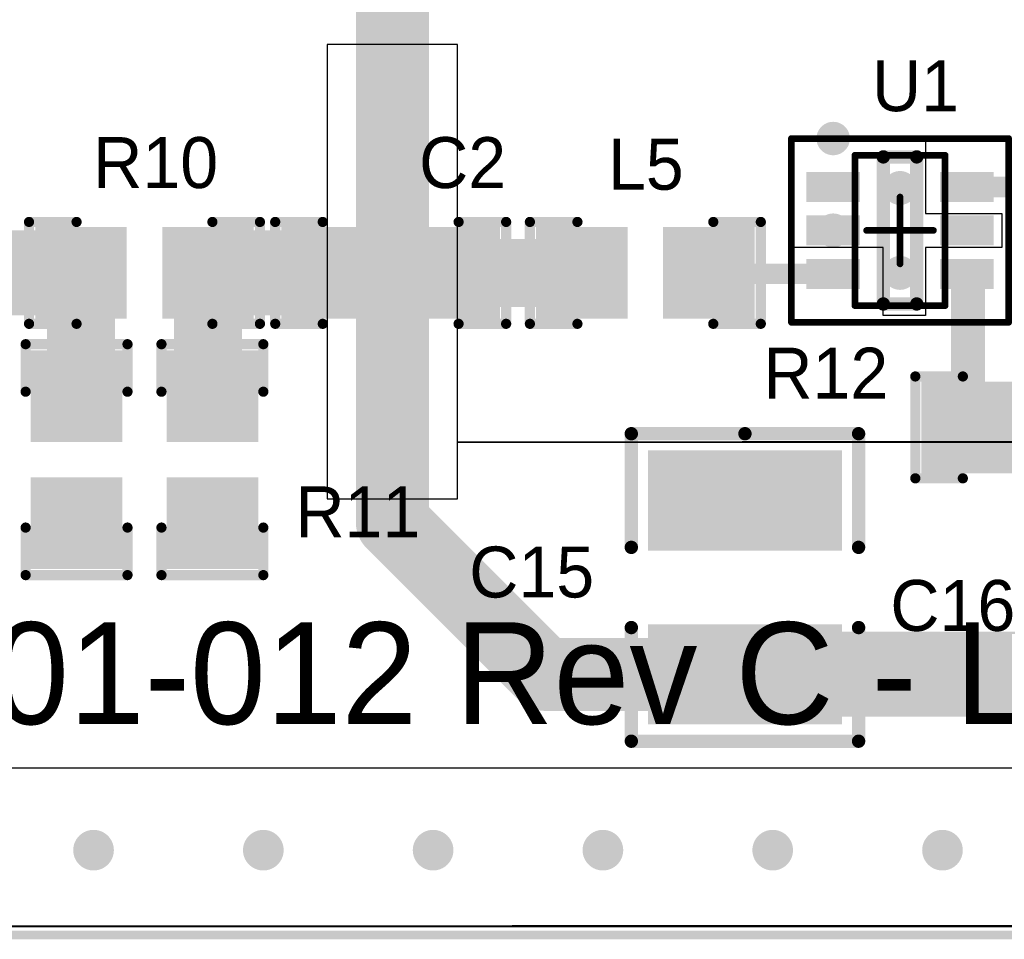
# Model space of a CAD drawing. Extents: x 1.01 to 3.14, y 1 to 2.11.
# Tile 3 of 6: x 1.91 to 2.49, y 1 to 1.54. Entities that reach past the tile are written whole.
import ezdxf

# ---------------------------------------------------------------- set-up
doc = ezdxf.new("R2010")
doc.units = 0
doc.header["$MEASUREMENT"] = 0
doc.layers.get('0').update_dxf_attribs({"linetype": 'CONTINUOUS'})
for name, color, linetype in [('BOTTOMLAYER', 5, 'CONTINUOUS'), ('BOTTOMSOLDER', 6, 'CONTINUOUS'), ('MECHANICAL1', 6, 'CONTINUOUS'), ('MECHANICAL13', 56, 'CONTINUOUS'), ('MECHANICAL15', 56, 'CONTINUOUS'), ('MULTILAYER', 9, 'CONTINUOUS'), ('TOPLAYER', 1, 'CONTINUOUS'), ('TOPOVERLAY', 2, 'CONTINUOUS'), ('TOPPASTE', 8, 'CONTINUOUS'), ('TOPSOLDER', 216, 'CONTINUOUS'), ('VIAHOLELAYER', 16, 'CONTINUOUS')]:
    doc.layers.add(name, color=color, linetype=linetype)

# ---------------------------------------------------------------- blocks, each defined once
blk = doc.blocks.new('SOT_363_SC_70_2')
at = {"layer": 'MECHANICAL13', "const_width": 0.003937}
for points in [[(-0.0265748, -0.0442913), (-0.0265748, 0.0442914)], [(-0.0265748, 0.0442914), (0.0265748, 0.0442914)], [(0.0265748, -0.0442913), (0.0265748, 0.0442914)], [(-0.0265748, -0.0442913), (0.0265748, -0.0442913)]]:
    blk.add_lwpolyline(points, dxfattribs=at)
at = {"layer": 'MECHANICAL13', "const_width": 0.0019685}
for points in [[(-0.027559, 0.0442914, 1), (-0.0255906, 0.0442914, 1)], [(-0.027559, 0.0442914, 1), (-0.0255906, 0.0442914, 1)], [(0.0255906, 0.0442914, 1), (0.027559, 0.0442914, 1)], [(0.0255906, 0.0442914, 1), (0.027559, 0.0442914, 1)], [(-0.027559, -0.0442913, 1), (-0.0255906, -0.0442913, 1)], [(-0.027559, -0.0442913, 1), (-0.0255906, -0.0442913, 1)], [(0.0255906, -0.0442913, 1), (0.027559, -0.0442913, 1)], [(0.0255906, -0.0442913, 1), (0.027559, -0.0442913, 1)]]:
    blk.add_lwpolyline(points, format="xyb", close=True, dxfattribs=at)
at = {"layer": 'MECHANICAL15', "const_width": 0.003937}
for points in [[(-0.0639764, -0.0541338), (-0.0639764, 0.0541339)], [(-0.0639764, 0.0541339), (0.0639764, 0.0541339)], [(0.0639764, -0.0541338), (0.0639764, 0.0541339)], [(0, -0.019685), (0, 0.0196851)], [(-0.0196851, 0), (0.019685, 0)], [(-0.0639764, -0.0541338), (0.0639764, -0.0541338)]]:
    blk.add_lwpolyline(points, dxfattribs=at)
at = {"layer": 'MECHANICAL15', "const_width": 0.0019685}
for points in [[(-0.0649606, 0.0541339, 1), (-0.0629922, 0.0541339, 1)], [(-0.0649606, 0.0541339, 1), (-0.0629922, 0.0541339, 1)], [(0.0629922, 0.0541339, 1), (0.0649606, 0.0541339, 1)], [(0.0629922, 0.0541339, 1), (0.0649606, 0.0541339, 1)], [(-0.0009842, 0.0196851, 1), (0.0009842, 0.0196851, 1)], [(-0.0206693, 0, 1), (-0.0187009, 0, 1)], [(0.0187008, 0, 1), (0.0206692, 0, 1)], [(-0.0009842, -0.019685, 1), (0.0009842, -0.019685, 1)], [(-0.0649606, -0.0541338, 1), (-0.0629922, -0.0541338, 1)], [(-0.0649606, -0.0541338, 1), (-0.0629922, -0.0541338, 1)], [(0.0629922, -0.0541338, 1), (0.0649606, -0.0541338, 1)], [(0.0629922, -0.0541338, 1), (0.0649606, -0.0541338, 1)]]:
    blk.add_lwpolyline(points, format="xyb", close=True, dxfattribs=at)
at = {"layer": 'TOPLAYER'}
for points in [[(-0.0255906, 0.0187009), (-0.0255906, 0.0324803), (-0.0531496, 0.0187009), (-0.0531496, 0.0324803)], [(0.0531496, 0.0187009), (0.0531496, 0.0324803), (0.0255906, 0.0187009), (0.0255906, 0.0324803)], [(-0.0255906, -0.0068897), (-0.0255906, 0.0068897), (-0.0531496, -0.0068897), (-0.0531496, 0.0068897)], [(0.0531496, -0.0068897), (0.0531496, 0.0068897), (0.0255906, -0.0068897), (0.0255906, 0.0068897)], [(-0.0255906, -0.0324802), (-0.0255906, -0.0187008), (-0.0531496, -0.0324802), (-0.0531496, -0.0187008)], [(0.0531496, -0.0324802), (0.0531496, -0.0187008), (0.0255906, -0.0324802), (0.0255906, -0.0187008)]]:
    blk.add_solid(points, dxfattribs=at)
at = {"layer": 'TOPOVERLAY'}
for points, const_width in [([(-0.0344488, 0.0541339, 1), (-0.0442914, 0.0541339, 1)], 0.0098425), ([(-0.046752, 0.0541339, 1), (-0.0418308, 0.0541339, 1)], 0.0049212), ([(-0.0369094, 0.0541339, 1), (-0.0319882, 0.0541339, 1)], 0.0049212), ([(-0.011811, 0.043307, 1), (-0.007874, 0.043307, 1)], 0.003937), ([(-0.011811, 0.043307, 1), (-0.007874, 0.043307, 1)], 0.003937), ([(0.007874, 0.043307, 1), (0.011811, 0.043307, 1)], 0.003937), ([(0.007874, 0.043307, 1), (0.011811, 0.043307, 1)], 0.003937), ([(-0.011811, -0.043307, 1), (-0.007874, -0.043307, 1)], 0.003937), ([(-0.011811, -0.043307, 1), (-0.007874, -0.043307, 1)], 0.003937), ([(0.007874, -0.043307, 1), (0.011811, -0.043307, 1)], 0.003937), ([(0.007874, -0.043307, 1), (0.011811, -0.043307, 1)], 0.003937)]:
    blk.add_lwpolyline(points, format="xyb", close=True, dxfattribs=dict(at, const_width=const_width))
at = {"layer": 'TOPOVERLAY', "const_width": 0.007874}
for points in [[(-0.0098425, 0.043307), (0.0098425, 0.043307)], [(-0.0098425, -0.043307), (-0.0098425, 0.043307)], [(0.0098425, -0.043307), (0.0098425, 0.043307)], [(-0.0098425, -0.043307), (0.0098425, -0.043307)]]:
    blk.add_lwpolyline(points, dxfattribs=at)
at = {"layer": 'TOPPASTE'}
for points in [[(-0.0255906, 0.0187009), (-0.0255906, 0.0324803), (-0.0531496, 0.0187009), (-0.0531496, 0.0324803)], [(0.0531496, 0.0187009), (0.0531496, 0.0324803), (0.0255906, 0.0187009), (0.0255906, 0.0324803)], [(-0.0255906, -0.0068897), (-0.0255906, 0.0068897), (-0.0531496, -0.0068897), (-0.0531496, 0.0068897)], [(0.0531496, -0.0068897), (0.0531496, 0.0068897), (0.0255906, -0.0068897), (0.0255906, 0.0068897)], [(-0.0255906, -0.0324802), (-0.0255906, -0.0187008), (-0.0531496, -0.0324802), (-0.0531496, -0.0187008)], [(0.0531496, -0.0324802), (0.0531496, -0.0187008), (0.0255906, -0.0324802), (0.0255906, -0.0187008)]]:
    blk.add_solid(points, dxfattribs=at)
at = {"layer": 'TOPSOLDER'}
for points in [[(-0.0236221, 0.0167324), (-0.0236221, 0.0344488), (-0.0551181, 0.0167324), (-0.0551181, 0.0344488)], [(0.0551181, 0.0167324), (0.0551181, 0.0344488), (0.0236221, 0.0167324), (0.0236221, 0.0344488)], [(-0.0236221, -0.0088582), (-0.0236221, 0.0088582), (-0.0551181, -0.0088582), (-0.0551181, 0.0088582)], [(0.0551181, -0.0088582), (0.0551181, 0.0088582), (0.0236221, -0.0088582), (0.0236221, 0.0088582)], [(-0.0236221, -0.0344487), (-0.0236221, -0.0167323), (-0.0551181, -0.0344487), (-0.0551181, -0.0167323)], [(0.0551181, -0.0344487), (0.0551181, -0.0167323), (0.0236221, -0.0344487), (0.0236221, -0.0167323)]]:
    blk.add_solid(points, dxfattribs=at)
blk = doc.blocks.new('0805_LRC_5')
at = {"layer": 'TOPLAYER'}
for points in [[(-0.0124, -0.0249999), (-0.0124, 0.0250001), (-0.0624, -0.0249999), (-0.0624, 0.0250001)], [(0.0624, -0.0249999), (0.0624, 0.0250001), (0.0124, -0.0249999), (0.0124, 0.0250001)]]:
    blk.add_solid(points, dxfattribs=at)
at = {"layer": 'TOPOVERLAY', "const_width": 0.006}
for points in [[(-0.068, 0.03), (-0.04, 0.03)], [(-0.068, -0.03), (-0.068, 0.03)], [(0.04, 0.03), (0.068, 0.03)], [(0.068, -0.03), (0.068, 0.03)], [(-0.068, -0.03), (-0.04, -0.03)], [(0.04, -0.03), (0.068, -0.03)]]:
    blk.add_lwpolyline(points, dxfattribs=at)
at = {"layer": 'TOPOVERLAY', "const_width": 0.003}
for points in [[(-0.0695, 0.03, 1), (-0.0665, 0.03, 1)], [(-0.0695, 0.03, 1), (-0.0665, 0.03, 1)], [(-0.0415, 0.03, 1), (-0.0385, 0.03, 1)], [(0.0385, 0.03, 1), (0.0415, 0.03, 1)], [(0.0665, 0.03, 1), (0.0695, 0.03, 1)], [(0.0665, 0.03, 1), (0.0695, 0.03, 1)], [(-0.0695, -0.03, 1), (-0.0665, -0.03, 1)], [(-0.0695, -0.03, 1), (-0.0665, -0.03, 1)], [(-0.0415, -0.03, 1), (-0.0385, -0.03, 1)], [(0.0385, -0.03, 1), (0.0415, -0.03, 1)], [(0.0665, -0.03, 1), (0.0695, -0.03, 1)], [(0.0665, -0.03, 1), (0.0695, -0.03, 1)]]:
    blk.add_lwpolyline(points, format="xyb", close=True, dxfattribs=at)
at = {"layer": 'TOPPASTE'}
for points in [[(-0.0124, -0.0249999), (-0.0124, 0.0250001), (-0.0624, -0.0249999), (-0.0624, 0.0250001)], [(0.0624, -0.0249999), (0.0624, 0.0250001), (0.0124, -0.0249999), (0.0124, 0.0250001)]]:
    blk.add_solid(points, dxfattribs=at)
at = {"layer": 'TOPSOLDER'}
for points in [[(-0.0104315, -0.0269684), (-0.0104315, 0.0269686), (-0.0643685, -0.0269684), (-0.0643685, 0.0269686)], [(0.0643685, -0.0269684), (0.0643685, 0.0269686), (0.0104315, -0.0269684), (0.0104315, 0.0269686)]]:
    blk.add_solid(points, dxfattribs=at)
blk = doc.blocks.new('0805_LRC_6')
at = {"layer": 'TOPLAYER'}
for points in [[(-0.0124, -0.0249999), (-0.0124, 0.0250001), (-0.0624, -0.0249999), (-0.0624, 0.0250001)], [(0.0624, -0.0249999), (0.0624, 0.0250001), (0.0124, -0.0249999), (0.0124, 0.0250001)]]:
    blk.add_solid(points, dxfattribs=at)
at = {"layer": 'TOPOVERLAY', "const_width": 0.006}
for points in [[(-0.068, 0.03), (-0.04, 0.03)], [(-0.068, 0.03), (-0.068, -0.03)], [(0.04, 0.03), (0.068, 0.03)], [(0.068, 0.03), (0.068, -0.03)], [(-0.068, -0.03), (-0.04, -0.03)], [(0.04, -0.03), (0.068, -0.03)]]:
    blk.add_lwpolyline(points, dxfattribs=at)
at = {"layer": 'TOPOVERLAY', "const_width": 0.003}
for points in [[(-0.0695, 0.03, 1), (-0.0665, 0.03, 1)], [(-0.0695, 0.03, 1), (-0.0665, 0.03, 1)], [(-0.0415, 0.03, 1), (-0.0385, 0.03, 1)], [(0.0385, 0.03, 1), (0.0415, 0.03, 1)], [(0.0665, 0.03, 1), (0.0695, 0.03, 1)], [(0.0665, 0.03, 1), (0.0695, 0.03, 1)], [(-0.0695, -0.03, 1), (-0.0665, -0.03, 1)], [(-0.0695, -0.03, 1), (-0.0665, -0.03, 1)], [(-0.0415, -0.03, 1), (-0.0385, -0.03, 1)], [(0.0385, -0.03, 1), (0.0415, -0.03, 1)], [(0.0665, -0.03, 1), (0.0695, -0.03, 1)], [(0.0665, -0.03, 1), (0.0695, -0.03, 1)]]:
    blk.add_lwpolyline(points, format="xyb", close=True, dxfattribs=at)
at = {"layer": 'TOPPASTE'}
for points in [[(-0.0124, -0.0249999), (-0.0124, 0.0250001), (-0.0624, -0.0249999), (-0.0624, 0.0250001)], [(0.0624, -0.0249999), (0.0624, 0.0250001), (0.0124, -0.0249999), (0.0124, 0.0250001)]]:
    blk.add_solid(points, dxfattribs=at)
at = {"layer": 'TOPSOLDER'}
for points in [[(-0.0104315, -0.0269684), (-0.0104315, 0.0269686), (-0.0643685, -0.0269684), (-0.0643685, 0.0269686)], [(0.0643685, -0.0269684), (0.0643685, 0.0269686), (0.0104315, -0.0269684), (0.0104315, 0.0269686)]]:
    blk.add_solid(points, dxfattribs=at)
blk = doc.blocks.new('0805_LRC_7')
at = {"layer": 'TOPLAYER'}
for points in [[(-0.0124, -0.0249999), (-0.0124, 0.0250001), (-0.0624, -0.0249999), (-0.0624, 0.0250001)], [(0.0624, -0.0249999), (0.0624, 0.0250001), (0.0124, -0.0249999), (0.0124, 0.0250001)]]:
    blk.add_solid(points, dxfattribs=at)
at = {"layer": 'TOPOVERLAY', "const_width": 0.006}
for points in [[(-0.068, 0.03), (-0.04, 0.03)], [(-0.068, -0.03), (-0.068, 0.03)], [(0.04, 0.03), (0.068, 0.03)], [(0.068, -0.03), (0.068, 0.03)], [(-0.068, -0.03), (-0.04, -0.03)], [(0.04, -0.03), (0.068, -0.03)]]:
    blk.add_lwpolyline(points, dxfattribs=at)
at = {"layer": 'TOPOVERLAY', "const_width": 0.003}
for points in [[(-0.0695, 0.03, 1), (-0.0665, 0.03, 1)], [(-0.0695, 0.03, 1), (-0.0665, 0.03, 1)], [(-0.0415, 0.03, 1), (-0.0385, 0.03, 1)], [(0.0385, 0.03, 1), (0.0415, 0.03, 1)], [(0.0665, 0.03, 1), (0.0695, 0.03, 1)], [(0.0665, 0.03, 1), (0.0695, 0.03, 1)], [(-0.0695, -0.03, 1), (-0.0665, -0.03, 1)], [(-0.0695, -0.03, 1), (-0.0665, -0.03, 1)], [(-0.0415, -0.03, 1), (-0.0385, -0.03, 1)], [(0.0385, -0.03, 1), (0.0415, -0.03, 1)], [(0.0665, -0.03, 1), (0.0695, -0.03, 1)], [(0.0665, -0.03, 1), (0.0695, -0.03, 1)]]:
    blk.add_lwpolyline(points, format="xyb", close=True, dxfattribs=at)
at = {"layer": 'TOPPASTE'}
for points in [[(-0.0124, -0.0249999), (-0.0124, 0.0250001), (-0.0624, -0.0249999), (-0.0624, 0.0250001)], [(0.0624, -0.0249999), (0.0624, 0.0250001), (0.0124, -0.0249999), (0.0124, 0.0250001)]]:
    blk.add_solid(points, dxfattribs=at)
at = {"layer": 'TOPSOLDER'}
for points in [[(-0.0104315, -0.0269684), (-0.0104315, 0.0269686), (-0.0643685, -0.0269684), (-0.0643685, 0.0269686)], [(0.0643685, -0.0269684), (0.0643685, 0.0269686), (0.0104315, -0.0269684), (0.0104315, 0.0269686)]]:
    blk.add_solid(points, dxfattribs=at)
blk = doc.blocks.new('0805_LRC_10')
at = {"layer": 'TOPLAYER'}
for points in [[(-0.0124, -0.0249999), (-0.0124, 0.0250001), (-0.0624, -0.0249999), (-0.0624, 0.0250001)], [(0.0624, -0.0249999), (0.0624, 0.0250001), (0.0124, -0.0249999), (0.0124, 0.0250001)]]:
    blk.add_solid(points, dxfattribs=at)
at = {"layer": 'TOPOVERLAY', "const_width": 0.006}
for points in [[(-0.068, 0.03), (-0.04, 0.03)], [(-0.068, 0.03), (-0.068, -0.03)], [(0.04, 0.03), (0.068, 0.03)], [(0.068, 0.03), (0.068, -0.03)], [(-0.068, -0.03), (-0.04, -0.03)], [(0.04, -0.03), (0.068, -0.03)]]:
    blk.add_lwpolyline(points, dxfattribs=at)
at = {"layer": 'TOPOVERLAY', "const_width": 0.003}
for points in [[(-0.0695, 0.03, 1), (-0.0665, 0.03, 1)], [(-0.0695, 0.03, 1), (-0.0665, 0.03, 1)], [(-0.0415, 0.03, 1), (-0.0385, 0.03, 1)], [(0.0385, 0.03, 1), (0.0415, 0.03, 1)], [(0.0665, 0.03, 1), (0.0695, 0.03, 1)], [(0.0665, 0.03, 1), (0.0695, 0.03, 1)], [(-0.0695, -0.03, 1), (-0.0665, -0.03, 1)], [(-0.0695, -0.03, 1), (-0.0665, -0.03, 1)], [(-0.0415, -0.03, 1), (-0.0385, -0.03, 1)], [(0.0385, -0.03, 1), (0.0415, -0.03, 1)], [(0.0665, -0.03, 1), (0.0695, -0.03, 1)], [(0.0665, -0.03, 1), (0.0695, -0.03, 1)]]:
    blk.add_lwpolyline(points, format="xyb", close=True, dxfattribs=at)
at = {"layer": 'TOPPASTE'}
for points in [[(-0.0124, -0.0249999), (-0.0124, 0.0250001), (-0.0624, -0.0249999), (-0.0624, 0.0250001)], [(0.0624, -0.0249999), (0.0624, 0.0250001), (0.0124, -0.0249999), (0.0124, 0.0250001)]]:
    blk.add_solid(points, dxfattribs=at)
at = {"layer": 'TOPSOLDER'}
for points in [[(-0.0104315, -0.0269684), (-0.0104315, 0.0269686), (-0.0643685, -0.0269684), (-0.0643685, 0.0269686)], [(0.0643685, -0.0269684), (0.0643685, 0.0269686), (0.0104315, -0.0269684), (0.0104315, 0.0269686)]]:
    blk.add_solid(points, dxfattribs=at)
blk = doc.blocks.new('0805_LRC_23')
at = {"layer": 'TOPLAYER'}
for points in [[(-0.0124, -0.0249999), (-0.0124, 0.0250001), (-0.0624, -0.0249999), (-0.0624, 0.0250001)], [(0.0624, -0.0249999), (0.0624, 0.0250001), (0.0124, -0.0249999), (0.0124, 0.0250001)]]:
    blk.add_solid(points, dxfattribs=at)
at = {"layer": 'TOPOVERLAY', "const_width": 0.006}
for points in [[(-0.068, 0.03), (-0.04, 0.03)], [(-0.068, -0.03), (-0.068, 0.03)], [(0.04, 0.03), (0.068, 0.03)], [(0.068, -0.03), (0.068, 0.03)], [(-0.068, -0.03), (-0.04, -0.03)], [(0.04, -0.03), (0.068, -0.03)]]:
    blk.add_lwpolyline(points, dxfattribs=at)
at = {"layer": 'TOPOVERLAY', "const_width": 0.003}
for points in [[(-0.0695, 0.03, 1), (-0.0665, 0.03, 1)], [(-0.0695, 0.03, 1), (-0.0665, 0.03, 1)], [(-0.0415, 0.03, 1), (-0.0385, 0.03, 1)], [(0.0385, 0.03, 1), (0.0415, 0.03, 1)], [(0.0665, 0.03, 1), (0.0695, 0.03, 1)], [(0.0665, 0.03, 1), (0.0695, 0.03, 1)], [(-0.0695, -0.03, 1), (-0.0665, -0.03, 1)], [(-0.0695, -0.03, 1), (-0.0665, -0.03, 1)], [(-0.0415, -0.03, 1), (-0.0385, -0.03, 1)], [(0.0385, -0.03, 1), (0.0415, -0.03, 1)], [(0.0665, -0.03, 1), (0.0695, -0.03, 1)], [(0.0665, -0.03, 1), (0.0695, -0.03, 1)]]:
    blk.add_lwpolyline(points, format="xyb", close=True, dxfattribs=at)
at = {"layer": 'TOPPASTE'}
for points in [[(-0.0124, -0.0249999), (-0.0124, 0.0250001), (-0.0624, -0.0249999), (-0.0624, 0.0250001)], [(0.0624, -0.0249999), (0.0624, 0.0250001), (0.0124, -0.0249999), (0.0124, 0.0250001)]]:
    blk.add_solid(points, dxfattribs=at)
at = {"layer": 'TOPSOLDER'}
for points in [[(-0.0104315, -0.0269684), (-0.0104315, 0.0269686), (-0.0643685, -0.0269684), (-0.0643685, 0.0269686)], [(0.0643685, -0.0269684), (0.0643685, 0.0269686), (0.0104315, -0.0269684), (0.0104315, 0.0269686)]]:
    blk.add_solid(points, dxfattribs=at)
blk = doc.blocks.new('0805_LRC_44')
at = {"layer": 'TOPLAYER'}
for points in [[(-0.0124, -0.0249999), (-0.0124, 0.0250001), (-0.0624, -0.0249999), (-0.0624, 0.0250001)], [(0.0624, -0.0249999), (0.0624, 0.0250001), (0.0124, -0.0249999), (0.0124, 0.0250001)]]:
    blk.add_solid(points, dxfattribs=at)
at = {"layer": 'TOPOVERLAY', "const_width": 0.006}
for points in [[(-0.068, 0.03), (-0.04, 0.03)], [(-0.068, -0.03), (-0.068, 0.03)], [(0.04, 0.03), (0.068, 0.03)], [(0.068, -0.03), (0.068, 0.03)], [(-0.068, -0.03), (-0.04, -0.03)], [(0.04, -0.03), (0.068, -0.03)]]:
    blk.add_lwpolyline(points, dxfattribs=at)
at = {"layer": 'TOPOVERLAY', "const_width": 0.003}
for points in [[(-0.0695, 0.03, 1), (-0.0665, 0.03, 1)], [(-0.0695, 0.03, 1), (-0.0665, 0.03, 1)], [(-0.0415, 0.03, 1), (-0.0385, 0.03, 1)], [(0.0385, 0.03, 1), (0.0415, 0.03, 1)], [(0.0665, 0.03, 1), (0.0695, 0.03, 1)], [(0.0665, 0.03, 1), (0.0695, 0.03, 1)], [(-0.0695, -0.03, 1), (-0.0665, -0.03, 1)], [(-0.0695, -0.03, 1), (-0.0665, -0.03, 1)], [(-0.0415, -0.03, 1), (-0.0385, -0.03, 1)], [(0.0385, -0.03, 1), (0.0415, -0.03, 1)], [(0.0665, -0.03, 1), (0.0695, -0.03, 1)], [(0.0665, -0.03, 1), (0.0695, -0.03, 1)]]:
    blk.add_lwpolyline(points, format="xyb", close=True, dxfattribs=at)
at = {"layer": 'TOPPASTE'}
for points in [[(-0.0124, -0.0249999), (-0.0124, 0.0250001), (-0.0624, -0.0249999), (-0.0624, 0.0250001)], [(0.0624, -0.0249999), (0.0624, 0.0250001), (0.0124, -0.0249999), (0.0124, 0.0250001)]]:
    blk.add_solid(points, dxfattribs=at)
at = {"layer": 'TOPSOLDER'}
for points in [[(-0.0104315, -0.0269684), (-0.0104315, 0.0269686), (-0.0643685, -0.0269684), (-0.0643685, 0.0269686)], [(0.0643685, -0.0269684), (0.0643685, 0.0269686), (0.0104315, -0.0269684), (0.0104315, 0.0269686)]]:
    blk.add_solid(points, dxfattribs=at)
blk = doc.blocks.new('CC3528_48')
at = {"layer": 'TOPLAYER'}
for points in [[(-0.0787401, -0.0551181), (-0.0236221, -0.0551181), (-0.0787401, 0.0551181), (-0.0236221, 0.0551181)], [(0.0236221, -0.0551181), (0.0787401, -0.0551181), (0.0236221, 0.0551181), (0.0787401, 0.0551181)]]:
    blk.add_solid(points, dxfattribs=at)
at = {"layer": 'TOPOVERLAY', "const_width": 0.007874}
for points in [[(-0.023622, 0.0669291), (-0.090551, 0.066929)], [(-0.090551, 0.066929), (-0.090551, -0.066929)], [(0.023622, 0.0669291), (0.0905512, 0.0669291)], [(0.0905512, 0.0669291), (0.0905512, 0)], [(0.0905512, 0), (0.090551, -0.066929)], [(-0.090551, -0.066929), (-0.023622, -0.0669291)], [(0.090551, -0.066929), (0.023622, -0.0669291)]]:
    blk.add_lwpolyline(points, dxfattribs=at)
at = {"layer": 'TOPOVERLAY', "const_width": 0.003937}
for points in [[(-0.0925195, 0.066929, 1), (-0.0885825, 0.066929, 1)], [(-0.0925195, 0.066929, 1), (-0.0885825, 0.066929, 1)], [(-0.0255905, 0.0669291, 1), (-0.0216535, 0.0669291, 1)], [(0.0216535, 0.0669291, 1), (0.0255905, 0.0669291, 1)], [(0.0885827, 0.0669291, 1), (0.0925197, 0.0669291, 1)], [(0.0885827, 0.0669291, 1), (0.0925197, 0.0669291, 1)], [(0.0885827, 0, 1), (0.0925197, 0, 1)], [(0.0885827, 0, 1), (0.0925197, 0, 1)], [(-0.0925195, -0.066929, 1), (-0.0885825, -0.066929, 1)], [(-0.0925195, -0.066929, 1), (-0.0885825, -0.066929, 1)], [(-0.0255905, -0.0669291, 1), (-0.0216535, -0.0669291, 1)], [(0.0216535, -0.0669291, 1), (0.0255905, -0.0669291, 1)], [(0.0885825, -0.066929, 1), (0.0925195, -0.066929, 1)], [(0.0885825, -0.066929, 1), (0.0925195, -0.066929, 1)]]:
    blk.add_lwpolyline(points, format="xyb", close=True, dxfattribs=at)
at = {"layer": 'TOPOVERLAY'}
for points in [[(-0.0590283, 0.0707404), (-0.0393433, 0.0707404), (-0.0590283, 0.0787324), (-0.0393433, 0.0787324)], [(-0.0590283, -0.078748), (-0.0393433, -0.078748), (-0.0590283, -0.070008), (-0.0393433, -0.070008)]]:
    blk.add_solid(points, dxfattribs=at)
at = {"layer": 'TOPPASTE'}
for points in [[(-0.0787401, -0.0551181), (-0.0236221, -0.0551181), (-0.0787401, 0.0551181), (-0.0236221, 0.0551181)], [(0.0236221, -0.0551181), (0.0787401, -0.0551181), (0.0236221, 0.0551181), (0.0787401, 0.0551181)]]:
    blk.add_solid(points, dxfattribs=at)
at = {"layer": 'TOPSOLDER'}
for points in [[(-0.0807086, -0.0570866), (-0.0216536, -0.0570866), (-0.0807086, 0.0570866), (-0.0216536, 0.0570866)], [(0.0216536, -0.0570866), (0.0807086, -0.0570866), (0.0216536, 0.0570866), (0.0807086, 0.0570866)]]:
    blk.add_solid(points, dxfattribs=at)

msp = doc.modelspace()

# ---------------------------------------------------------------- linework, layer by layer
at = {"layer": 'BOTTOMLAYER'}
for p, q in [((2.1683071, 1.5285433), (2.0915354, 1.5285433)), ((2.0915354, 1.5285433), (2.0915354, 1.2608268)), ((2.1683071, 1.2942913), (2.1683071, 1.5285433)), ((3.1338582, 1.2952756), (2.1683071, 1.2942913)), ((2.1683071, 1.2942913), (3.1338582, 1.2942913)), ((2.1683071, 1.2608268), (2.1683071, 1.2942913)), ((2.0915354, 1.2608268), (2.1683071, 1.2608268)), ((3.1338582, 1.0088583), (1.0167323, 1.0088583))]:
    msp.add_line(p, q, dxfattribs=at)
at = {"layer": 'BOTTOMLAYER', "const_width": 0.043}
for points in [[(2.129937, 1.461937), (2.129937, 1.496937)], [(2.129937, 1.328937), (2.129937, 1.461937)], [(2.129937, 1.293937), (2.129937, 1.328937)]]:
    msp.add_lwpolyline(points, dxfattribs=at)
at = {"layer": 'BOTTOMLAYER'}
for points, const_width in [([(2.119187, 1.496937, 1), (2.140687, 1.496937, 1)], 0.0215), ([(2.124937, 1.496937, 1), (2.134937, 1.496937, 1)], 0.01), ([(2.119187, 1.461937, 1), (2.140687, 1.461937, 1)], 0.0215), ([(2.119187, 1.461937, 1), (2.140687, 1.461937, 1)], 0.0215), ([(2.124937, 1.461937, 1), (2.134937, 1.461937, 1)], 0.01), ([(2.423937, 1.443937, 1), (2.433937, 1.443937, 1)], 0.01), ([(2.3845669, 1.418937, 1), (2.3945669, 1.418937, 1)], 0.01), ([(2.423937, 1.393937, 1), (2.433937, 1.393937, 1)], 0.01), ([(2.119187, 1.328937, 1), (2.140687, 1.328937, 1)], 0.0215), ([(2.119187, 1.328937, 1), (2.140687, 1.328937, 1)], 0.0215), ([(2.124937, 1.328937, 1), (2.134937, 1.328937, 1)], 0.01), ([(2.119187, 1.293937, 1), (2.140687, 1.293937, 1)], 0.0215), ([(2.124937, 1.293937, 1), (2.134937, 1.293937, 1)], 0.01), ([(2.3050393, 1.2598425, 1), (2.3150393, 1.2598425, 1)], 0.01), ([(2.3601575, 1.2598425, 1), (2.3701575, 1.2598425, 1)], 0.01), ([(1.9369371, 1.243337, 1), (1.9469371, 1.243337, 1)], 0.01), ([(2.0189369, 1.246537, 1), (2.0289369, 1.246537, 1)], 0.01), ([(1.948937, 1.053937, 1), (1.958937, 1.053937, 1)], 0.01), ([(2.048937, 1.053937, 1), (2.058937, 1.053937, 1)], 0.01), ([(2.148937, 1.053937, 1), (2.158937, 1.053937, 1)], 0.01), ([(2.248937, 1.053937, 1), (2.258937, 1.053937, 1)], 0.01), ([(2.348937, 1.053937, 1), (2.358937, 1.053937, 1)], 0.01), ([(2.448937, 1.053937, 1), (2.458937, 1.053937, 1)], 0.01)]:
    msp.add_lwpolyline(points, format="xyb", close=True, dxfattribs=dict(at, const_width=const_width))
at = {"layer": 'BOTTOMSOLDER', "const_width": 0.0119685}
for points in [[(2.1239528, 1.496937, 1), (2.1359212, 1.496937, 1)], [(2.1239528, 1.461937, 1), (2.1359212, 1.461937, 1)], [(2.1239528, 1.328937, 1), (2.1359212, 1.328937, 1)], [(2.1239528, 1.293937, 1), (2.1359212, 1.293937, 1)], [(2.3040551, 1.2598425, 1), (2.3160235, 1.2598425, 1)], [(2.3591733, 1.2598425, 1), (2.3711417, 1.2598425, 1)], [(2.0179527, 1.246537, 1), (2.0299211, 1.246537, 1)], [(1.9359529, 1.243337, 1), (1.9479213, 1.243337, 1)], [(1.9479528, 1.053937, 1), (1.9599212, 1.053937, 1)], [(2.0479528, 1.053937, 1), (2.0599212, 1.053937, 1)], [(2.1479528, 1.053937, 1), (2.1599212, 1.053937, 1)], [(2.2479528, 1.053937, 1), (2.2599212, 1.053937, 1)], [(2.3479528, 1.053937, 1), (2.3599212, 1.053937, 1)], [(2.4479528, 1.053937, 1), (2.4599212, 1.053937, 1)]]:
    msp.add_lwpolyline(points, format="xyb", close=True, dxfattribs=at)
at = {"layer": 'MECHANICAL1', "const_width": 0.005}
msp.add_lwpolyline([(1.011811, 1.003937), (3.1377953, 1.003937)], dxfattribs=at)
at = {"layer": 'MULTILAYER', "const_width": 0.01}
for points in [[(2.124937, 1.496937, 1), (2.134937, 1.496937, 1)], [(2.124937, 1.461937, 1), (2.134937, 1.461937, 1)], [(2.423937, 1.443937, 1), (2.433937, 1.443937, 1)], [(2.3845669, 1.418937, 1), (2.3945669, 1.418937, 1)], [(2.423937, 1.393937, 1), (2.433937, 1.393937, 1)], [(2.124937, 1.328937, 1), (2.134937, 1.328937, 1)], [(2.124937, 1.293937, 1), (2.134937, 1.293937, 1)], [(2.3050393, 1.2598425, 1), (2.3150393, 1.2598425, 1)], [(2.3601575, 1.2598425, 1), (2.3701575, 1.2598425, 1)], [(1.9369371, 1.243337, 1), (1.9469371, 1.243337, 1)], [(2.0189369, 1.246537, 1), (2.0289369, 1.246537, 1)], [(1.948937, 1.053937, 1), (1.958937, 1.053937, 1)], [(2.048937, 1.053937, 1), (2.058937, 1.053937, 1)], [(2.148937, 1.053937, 1), (2.158937, 1.053937, 1)], [(2.248937, 1.053937, 1), (2.258937, 1.053937, 1)], [(2.348937, 1.053937, 1), (2.358937, 1.053937, 1)], [(2.448937, 1.053937, 1), (2.458937, 1.053937, 1)]]:
    msp.add_lwpolyline(points, format="xyb", close=True, dxfattribs=at)
at = {"layer": 'TOPLAYER'}
for p, q in [((2.363937, 1.408937), (2.363937, 1.473937)), ((2.363937, 1.473937), (2.443937, 1.473937)), ((2.443937, 1.473937), (2.443937, 1.428937)), ((2.443937, 1.428937), (2.488937, 1.428937)), ((2.488937, 1.428937), (2.488937, 1.408937)), ((2.418937, 1.408937), (2.363937, 1.408937)), ((2.418937, 1.368937), (2.418937, 1.408937)), ((2.488937, 1.408937), (2.443937, 1.408937)), ((2.443937, 1.408937), (2.443937, 1.368937)), ((2.443937, 1.368937), (2.418937, 1.368937)), ((1.0167323, 1.1023622), (2.7342519, 1.1023622)), ((3.1318896, 1.0098425), (1.0202687, 1.0088599))]:
    msp.add_line(p, q, dxfattribs=at)
for points, const_width in [([(2.129937, 1.496937), (2.129937, 1.652937)], 0.043), ([(2.129937, 1.489937), (2.129937, 1.496937)], 0.043), ([(2.129937, 1.461937), (2.129937, 1.489937)], 0.043), ([(2.4683071, 1.4445276), (2.5359465, 1.4445276)], 0.012), ([(1.876337, 1.3939369), (1.9465368, 1.3939369)], 0.05), ([(1.9465368, 1.3939369), (1.946537, 1.3939371)], 0.05), ([(2.021337, 1.3939371), (2.091537, 1.3939371)], 0.05), ([(1.946537, 1.3239371), (1.946537, 1.3939371)], 0.04), ([(2.021337, 1.3239369), (2.021337, 1.3939371)], 0.04), ([(2.166337, 1.3939371), (2.241537, 1.3939371)], 0.04), ([(2.316337, 1.3939371), (2.3169276, 1.3933465)], 0.04), ([(2.3169276, 1.3933465), (2.3895669, 1.3933465)], 0.012), ([(2.468937, 1.304167), (2.468937, 1.384937)], 0.02), ([(2.129937, 1.300937), (2.129937, 1.328937)], 0.043), ([(2.1299212, 1.3009212), (2.129937, 1.300937)], 0.043), ([(2.1299212, 1.2470472), (2.1299212, 1.3009212)], 0.043), ([(2.4683071, 1.303167), (2.468537, 1.3029371)], 0.04), ([(2.1299212, 1.2470472), (2.2194881, 1.1574803)], 0.043), ([(2.2194881, 1.1574803), (2.3375984, 1.1574803)], 0.043), ([(2.3375984, 1.1574803), (2.3376551, 1.157537)], 0.05), ([(2.3376551, 1.157537), (2.5349369, 1.157537)], 0.05)]:
    msp.add_lwpolyline(points, dxfattribs=dict(at, const_width=const_width))
for points, const_width in [([(2.119187, 1.496937, 1), (2.140687, 1.496937, 1)], 0.0215), ([(2.119187, 1.496937, 1), (2.140687, 1.496937, 1)], 0.0215), ([(2.119187, 1.489937, 1), (2.140687, 1.489937, 1)], 0.0215), ([(2.119187, 1.489937, 1), (2.140687, 1.489937, 1)], 0.0215), ([(2.124937, 1.496937, 1), (2.134937, 1.496937, 1)], 0.01), ([(2.119187, 1.461937, 1), (2.140687, 1.461937, 1)], 0.0215), ([(2.124937, 1.461937, 1), (2.134937, 1.461937, 1)], 0.01), ([(2.423937, 1.443937, 1), (2.433937, 1.443937, 1)], 0.01), ([(2.4653071, 1.4445276, 1), (2.4713071, 1.4445276, 1)], 0.006), ([(2.3845669, 1.418937, 1), (2.3945669, 1.418937, 1)], 0.01), ([(1.9340368, 1.3939369, 1), (1.9590368, 1.3939369, 1)], 0.025), ([(1.9340368, 1.3939369, 1), (1.9590368, 1.3939369, 1)], 0.025), ([(1.934037, 1.3939371, 1), (1.959037, 1.3939371, 1)], 0.025), ([(2.008837, 1.3939371, 1), (2.033837, 1.3939371, 1)], 0.025), ([(2.079037, 1.3939371, 1), (2.104037, 1.3939371, 1)], 0.025), ([(1.936537, 1.3939371, 1), (1.956537, 1.3939371, 1)], 0.02), ([(2.011337, 1.3939371, 1), (2.031337, 1.3939371, 1)], 0.02), ([(2.156337, 1.3939371, 1), (2.176337, 1.3939371, 1)], 0.02), ([(2.231537, 1.3939371, 1), (2.251537, 1.3939371, 1)], 0.02), ([(2.306337, 1.3939371, 1), (2.326337, 1.3939371, 1)], 0.02), ([(2.3069276, 1.3933465, 1), (2.3269276, 1.3933465, 1)], 0.02), ([(2.423937, 1.393937, 1), (2.433937, 1.393937, 1)], 0.01), ([(2.3139276, 1.3933465, 1), (2.3199276, 1.3933465, 1)], 0.006), ([(2.3865669, 1.3933465, 1), (2.3925669, 1.3933465, 1)], 0.006), ([(2.463937, 1.384937, 1), (2.473937, 1.384937, 1)], 0.01), ([(2.119187, 1.328937, 1), (2.140687, 1.328937, 1)], 0.0215), ([(1.936537, 1.3239371, 1), (1.956537, 1.3239371, 1)], 0.02), ([(2.011337, 1.3239369, 1), (2.031337, 1.3239369, 1)], 0.02), ([(2.124937, 1.328937, 1), (2.134937, 1.328937, 1)], 0.01), ([(2.1191712, 1.3009212, 1), (2.1406712, 1.3009212, 1)], 0.0215), ([(2.1191712, 1.3009212, 1), (2.1406712, 1.3009212, 1)], 0.0215), ([(2.119187, 1.300937, 1), (2.140687, 1.300937, 1)], 0.0215), ([(2.119187, 1.300937, 1), (2.140687, 1.300937, 1)], 0.0215), ([(2.4583071, 1.303167, 1), (2.4783071, 1.303167, 1)], 0.02), ([(2.458537, 1.3029371, 1), (2.478537, 1.3029371, 1)], 0.02), ([(2.463937, 1.304167, 1), (2.473937, 1.304167, 1)], 0.01), ([(2.124937, 1.293937, 1), (2.134937, 1.293937, 1)], 0.01), ([(2.1191712, 1.2470472, 1), (2.1406712, 1.2470472, 1)], 0.0215), ([(2.1191712, 1.2470472, 1), (2.1406712, 1.2470472, 1)], 0.0215), ([(2.3050393, 1.2598425, 1), (2.3150393, 1.2598425, 1)], 0.01), ([(2.3601575, 1.2598425, 1), (2.3701575, 1.2598425, 1)], 0.01), ([(1.9369371, 1.243337, 1), (1.9469371, 1.243337, 1)], 0.01), ([(2.0189369, 1.246537, 1), (2.0289369, 1.246537, 1)], 0.01), ([(2.2087381, 1.1574803, 1), (2.2302381, 1.1574803, 1)], 0.0215), ([(2.2087381, 1.1574803, 1), (2.2302381, 1.1574803, 1)], 0.0215), ([(2.3250984, 1.1574803, 1), (2.3500984, 1.1574803, 1)], 0.025), ([(2.3251551, 1.157537, 1), (2.3501551, 1.157537, 1)], 0.025), ([(2.3251551, 1.157537, 1), (2.3501551, 1.157537, 1)], 0.025), ([(2.3268484, 1.1574803, 1), (2.3483484, 1.1574803, 1)], 0.0215), ([(1.948937, 1.053937, 1), (1.958937, 1.053937, 1)], 0.01), ([(2.048937, 1.053937, 1), (2.058937, 1.053937, 1)], 0.01), ([(2.148937, 1.053937, 1), (2.158937, 1.053937, 1)], 0.01), ([(2.248937, 1.053937, 1), (2.258937, 1.053937, 1)], 0.01), ([(2.348937, 1.053937, 1), (2.358937, 1.053937, 1)], 0.01), ([(2.448937, 1.053937, 1), (2.458937, 1.053937, 1)], 0.01)]:
    msp.add_lwpolyline(points, format="xyb", close=True, dxfattribs=dict(at, const_width=const_width))
at = {"layer": 'TOPSOLDER'}
for p, q in [((1.0167323, 1.1023622), (3.132874, 1.1023622)), ((3.132874, 1.0088583), (1.0167323, 1.0088583))]:
    msp.add_line(p, q, dxfattribs=at)
at = {"layer": 'TOPSOLDER', "const_width": 0.0119685}
for points in [[(2.1239528, 1.496937, 1), (2.1359212, 1.496937, 1)], [(2.1239528, 1.461937, 1), (2.1359212, 1.461937, 1)], [(2.1239528, 1.328937, 1), (2.1359212, 1.328937, 1)], [(2.1239528, 1.293937, 1), (2.1359212, 1.293937, 1)], [(2.3040551, 1.2598425, 1), (2.3160235, 1.2598425, 1)], [(2.3591733, 1.2598425, 1), (2.3711417, 1.2598425, 1)], [(2.0179527, 1.246537, 1), (2.0299211, 1.246537, 1)], [(1.9359529, 1.243337, 1), (1.9479213, 1.243337, 1)], [(1.9479528, 1.053937, 1), (1.9599212, 1.053937, 1)], [(2.0479528, 1.053937, 1), (2.0599212, 1.053937, 1)], [(2.1479528, 1.053937, 1), (2.1599212, 1.053937, 1)], [(2.2479528, 1.053937, 1), (2.2599212, 1.053937, 1)], [(2.3479528, 1.053937, 1), (2.3599212, 1.053937, 1)], [(2.4479528, 1.053937, 1), (2.4599212, 1.053937, 1)]]:
    msp.add_lwpolyline(points, format="xyb", close=True, dxfattribs=at)
at = {"layer": 'VIAHOLELAYER', "const_width": 0.006}
for points in [[(2.126937, 1.496937, 1), (2.132937, 1.496937, 1)], [(2.126937, 1.461937, 1), (2.132937, 1.461937, 1)], [(2.425937, 1.443937, 1), (2.431937, 1.443937, 1)], [(2.3865669, 1.418937, 1), (2.3925669, 1.418937, 1)], [(2.425937, 1.393937, 1), (2.431937, 1.393937, 1)], [(2.126937, 1.328937, 1), (2.132937, 1.328937, 1)], [(2.126937, 1.293937, 1), (2.132937, 1.293937, 1)], [(2.3070393, 1.2598425, 1), (2.3130393, 1.2598425, 1)], [(2.3621575, 1.2598425, 1), (2.3681575, 1.2598425, 1)], [(1.9389371, 1.243337, 1), (1.9449371, 1.243337, 1)], [(2.0209369, 1.246537, 1), (2.0269369, 1.246537, 1)], [(1.950937, 1.053937, 1), (1.956937, 1.053937, 1)], [(2.050937, 1.053937, 1), (2.056937, 1.053937, 1)], [(2.150937, 1.053937, 1), (2.156937, 1.053937, 1)], [(2.250937, 1.053937, 1), (2.256937, 1.053937, 1)], [(2.350937, 1.053937, 1), (2.356937, 1.053937, 1)], [(2.450937, 1.053937, 1), (2.456937, 1.053937, 1)]]:
    msp.add_lwpolyline(points, format="xyb", close=True, dxfattribs=at)

# ---------------------------------------------------------------- block references
for name, p in [('SOT_363_SC_70_2', (2.428937, 1.418937)), ('0805_LRC_44', (2.128937, 1.393937)), ('0805_LRC_23', (2.278937, 1.393937))]:
    msp.add_blockref(name, p)
for name, p, rotation in [('0805_LRC_7', (1.983937, 1.393937), 360), ('0805_LRC_10', (1.943937, 1.283937), 90), ('0805_LRC_6', (2.023937, 1.283937), 90), ('0805_LRC_5', (2.505937, 1.302937), 360), ('CC3528_48', (2.3375984, 1.2086614), 90)]:
    msp.add_blockref(name, p, dxfattribs=dict(rotation=rotation))

# ---------------------------------------------------------------- texts
at = {"layer": 'TOPOVERLAY'}
for s, p in [('U1', (2.4124016, 1.4891732)), ('R10', (1.9537401, 1.4438976)), ('C2', (2.1456693, 1.4438976)), ('L5', (2.2568897, 1.4429134)), ('R12', (2.3484252, 1.3198819)), ('R11', (2.0728346, 1.238189)), ('C15', (2.1751968, 1.2027559)), ('C16', (2.4232283, 1.1830709))]:
    msp.add_text(s, height=0.03, dxfattribs=at).set_placement(p)
msp.add_text('UBC CHIME - CHM-0001-012 Rev C - LNA', height=0.06, rotation=360, dxfattribs=at).set_placement((1.0746062, 1.1281496))

doc.saveas('drawing.dxf')
